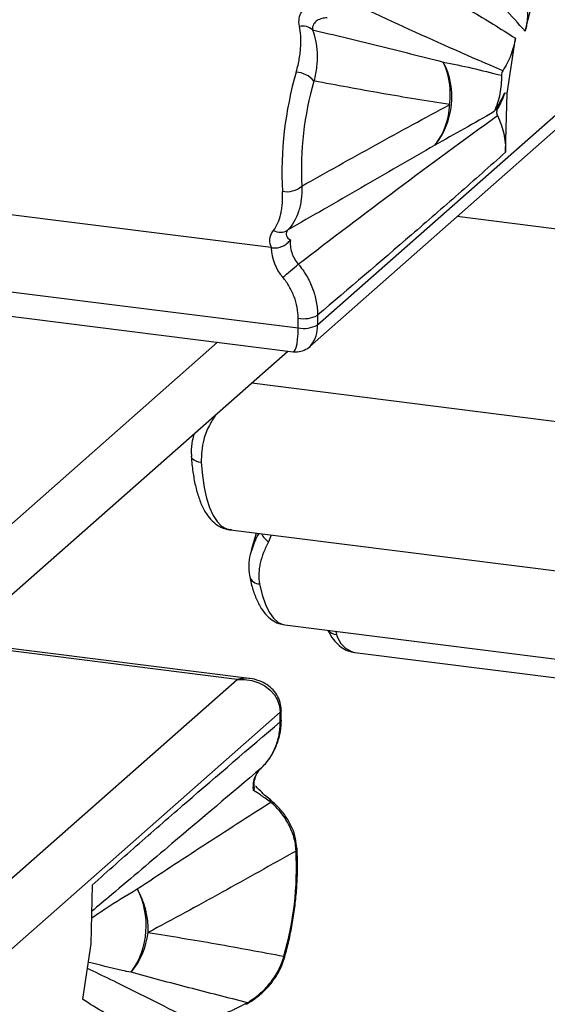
# Paper-space layout '_Dimétrica' of a CAD drawing. Header units: millimetres. Extents: x -787 to -323, y -1059 to 481.
# Tile 6 of 11: x -583 to -512, y 113 to 244. Entities that reach past the tile are written whole.
import ezdxf

# ---------------------------------------------------------------- set-up
doc = ezdxf.new("R2010")
doc.units = ezdxf.units.MM

psp = doc.layouts.new('_Dimétrica')

# ---------------------------------------------------------------- linework, layer by layer
at = {"color": 7, "linetype": 'Continuous', "lineweight": 25}
for p, q in [((-543.04, 203.62), (-473.74, 264.73)), ((-544.1, 200.73), (-475.11, 261.57)), ((-515.42, 242.7), (-513.44, 250.44)), ((-517.84, 234.41), (-516.73, 241.77)), ((-517.84, 234.41), (-518.18, 234.45)), ((-518.03, 226.6), (-517.84, 234.41)), ((-549.22, 213.9), (-631.81, 224.31)), ((-474.98, 211.8), (-524.47, 218.04)), ((-635.42, 214.54), (-545.62, 203.23)), ((-632.46, 210.91), (-546.29, 200.05)), ((-545.62, 203.23), (-545.62, 204.52)), ((-543.04, 204.91), (-543.04, 203.62)), ((-624.2, 141.47), (-556.33, 201.32)), ((-544.1, 200.73), (-543.92, 200.9)), ((-622.12, 133.87), (-546.98, 200.14)), ((-551.78, 195.9), (-471.09, 185.74)), ((-555.16, 176.49), (-554.47, 176.41)), ((-554.59, 176.36), (-465.06, 165.08)), ((-551.19, 175.94), (-551.85, 173.63)), ((-547.38, 163.72), (-457.58, 152.41)), ((-552.11, 156.6), (-590.82, 161.48)), ((-538.09, 160.05), (-448.29, 148.74)), ((-621.96, 96.3), (-553.73, 156.48)), ((-547.99, 152.11), (-617.29, 91)), ((-547.99, 150.82), (-547.99, 152.11)), ((-547.86, 151.05), (-547.86, 152.35)), ((-573, 129.12), (-573.19, 121.31)), ((-573.19, 121.31), (-574.3, 113.96))]:
    psp.add_line(p, q, dxfattribs=at)
at = {"color": 8, "linetype": 'Continuous', "lineweight": 25}
for p, q in [((-549.19, 175.68), (-549.54, 174.76)), ((-540.59, 162.86), (-540.53, 162.45)), ((-553.73, 156.48), (-591.14, 161.19))]:
    psp.add_line(p, q, dxfattribs=at)
at = {"color": 8, "linetype": 'Continuous', "lineweight": 25, "flags": 128}
for points in [[(-546.29, 200.05), (-546.14, 200.1), (-545.99, 200.3), (-545.86, 200.64), (-545.76, 201.13), (-545.68, 201.73), (-545.63, 202.44), (-545.62, 203.23)], [(-558.52, 185.33), (-558.87, 185.39), (-559.18, 185.49), (-559.44, 185.62), (-559.64, 185.77), (-559.76, 185.94), (-559.82, 186.12), (-559.82, 186.12)], [(-550.73, 169.18), (-550.38, 167.72), (-549.95, 166.46), (-549.45, 165.42), (-548.88, 164.61), (-548.26, 164.06), (-547.59, 163.76), (-547.38, 163.72)], [(-547.86, 152.35), (-547.89, 152.24), (-547.99, 152.11)], [(-545.77, 134.02), (-545.79, 133.84), (-545.89, 133.65)], [(-547.47, 119.32), (-547.46, 119.47), (-547.51, 119.66)]]:
    psp.add_lwpolyline(points, dxfattribs=at)
at = {"color": 7, "linetype": 'Continuous', "lineweight": 25, "flags": 128}
for points in [[(-558.52, 185.33), (-558.35, 183.6), (-558.11, 182.01), (-557.78, 180.58), (-557.38, 179.34), (-556.91, 178.29), (-556.38, 177.46), (-555.79, 176.86), (-555.16, 176.49)], [(-555.16, 176.49), (-555.52, 176.57), (-555.57, 176.59)], [(-553.73, 156.48), (-552.73, 156.47), (-551.77, 156.31), (-550.86, 156.02), (-550.04, 155.6), (-549.33, 155.06), (-548.76, 154.42), (-548.34, 153.7), (-548.08, 152.92), (-547.99, 152.11)], [(-547.86, 151.05), (-547.89, 150.94), (-547.99, 150.82)]]:
    psp.add_lwpolyline(points, dxfattribs=at)
at = {"color": 7, "linetype": 'Continuous', "lineweight": 25}
for centre, radius, start, end in [((-545.03, 241.39), 1.99, 48.2879, 102.2077), ((-535.33, 233.92), 10.16, 321.1506, 27.3902), ((-535.79, 234.28), 10.41, 352.5388, 24.4639), ((-499.93, 223.9), 47.84, 163.7886, 183.0058), ((-546.07, 233.94), 3.32, 39.7914, 86.5774), ((-502.98, 224.28), 42.21, 163.7886, 183.0058), ((-534.85, 233.29), 9.4, 322.2969, 357.7798), ((-518.42, 231.49), 1.23, 144.5938, 156.049), ((-547.13, 224.41), 3.07, 259.1378, 310.3851), ((-547.98, 217.7), 1.76, 238.8033, 303.3419), ((-542.65, 214.22), 6.58, 182.8176, 220.3822), ((-614.63, 291.3), 105.36, 309.4624, 310.9385), ((-544.88, 208.39), 3.94, 259.2261, 297.8883), ((-544.88, 207.1), 3.94, 259.2261, 297.8883), ((-588.05, 131.44), 42.21, 343.7886, 3.0058), ((-576.51, 123.74), 10.69, 324.4246, 27.0926), ((-576.23, 123.25), 10.67, 357.5766, 30.1365), ((-575.94, 124.11), 10.46, 320.9304, 352.766)]:
    psp.add_arc(centre, radius, start, end, dxfattribs=at)
at = {"color": 8, "linetype": 'Continuous', "lineweight": 25}
for centre, radius, start, end in [((-546.94, 203.38), 3.91, 320.5075, 3.4096), ((-547.93, 177.16), 2.89, 207.0397, 236.1002), ((-550.73, 170.57), 1.39, 198.4161, 269.7892), ((-540.36, 164.11), 1.67, 222.19, 264.2713), ((-537.18, 163.42), 3.49, 196.0236, 254.7356), ((-552.61, 152.45), 4.18, 83.4601, 105.4873), ((-549.73, 140.18), 0.481, 356.8918, 46.9068), ((-552.83, 113.72), 0.531, 300.4609, 332.9405)]:
    psp.add_arc(centre, radius, start, end, dxfattribs=at)
at = {"color": 7, "linetype": 'Continuous', "lineweight": 25}
for points, knots in [([(-515.42, 242.7), (-516.35, 243.71), (-517.28, 244.74), (-519.13, 246.81), (-520.05, 247.87), (-522.82, 251.04), (-524.65, 253.2), (-530.14, 259.7), (-533.79, 264.1), (-537.43, 268.53)], [0, 0, 0, 0, 0.125, 0.125, 0.25, 0.25, 0.5, 0.5, 1, 1, 1, 1]), ([(-540.39, 255.52), (-536.43, 253.33), (-532.47, 251.13), (-526.55, 247.72), (-524.58, 246.57), (-520.64, 244.22), (-518.68, 243.02), (-516.73, 241.77)], [0, 0, 0, 0, 0.5, 0.5, 0.75, 0.75, 1, 1, 1, 1]), ([(-518.41, 237.44), (-522.6, 239.21), (-526.74, 241.06), (-534.94, 244.79), (-539, 246.68), (-543.04, 248.59)], [0, 0, 0, 0, 0.5, 0.5, 1, 1, 1, 1]), ([(-515.24, 246.32), (-515.14, 245.72), (-515.11, 245.13), (-515.15, 244.22), (-515.18, 243.92), (-515.28, 243.31), (-515.34, 243), (-515.42, 242.7)], [0, 0, 0, 0, 0.5, 0.5, 0.75, 0.75, 1, 1, 1, 1]), ([(-545.45, 243.34), (-545.53, 243.72), (-545.52, 244.07), (-545.41, 244.72), (-545.29, 245.01), (-545.14, 245.27)], [0, 0, 0, 0, 0.5, 0.5, 1, 1, 1, 1]), ([(-541.76, 244.46), (-541.99, 244.46), (-542.23, 244.44), (-542.67, 244.32), (-542.89, 244.23), (-543.17, 244.04), (-543.26, 243.97), (-543.42, 243.8), (-543.49, 243.71), (-543.67, 243.4), (-543.74, 243.16), (-543.7, 242.88)], [0, 0, 0, 0, 0.25, 0.25, 0.5, 0.5, 0.625, 0.625, 0.75, 0.75, 1, 1, 1, 1]), ([(-545.87, 237.26), (-545.69, 237.87), (-545.55, 238.46), (-545.41, 239.31), (-545.37, 239.59), (-545.3, 240.13), (-545.28, 240.4), (-545.24, 241.16), (-545.24, 241.64), (-545.31, 242.53), (-545.36, 242.95), (-545.45, 243.34)], [0, 0, 0, 0, 0.25, 0.25, 0.375, 0.375, 0.5, 0.5, 0.75, 0.75, 1, 1, 1, 1]), ([(-543.7, 242.88), (-543.53, 242.43), (-543.39, 241.96), (-543.19, 240.94), (-543.12, 240.41), (-543.08, 239.54), (-543.08, 239.24), (-543.1, 238.63), (-543.12, 238.32), (-543.22, 237.38), (-543.34, 236.74), (-543.52, 236.07)], [0, 0, 0, 0, 0.25, 0.25, 0.5, 0.5, 0.625, 0.625, 0.75, 0.75, 1, 1, 1, 1]), ([(-543.7, 242.88), (-540.83, 242.19), (-537.94, 241.49), (-532.14, 240.07), (-529.23, 239.34), (-526.31, 238.59)], [0, 0, 0, 0, 0.5, 0.5, 1, 1, 1, 1]), ([(-516.73, 241.77), (-516.84, 240.99), (-517.05, 240.24), (-517.61, 238.79), (-517.97, 238.09), (-518.41, 237.44)], [0, 0, 0, 0, 0.5, 0.5, 1, 1, 1, 1]), ([(-518.41, 237.44), (-518.47, 237.35), (-518.52, 237.25), (-518.58, 237.04), (-518.59, 236.93), (-518.59, 236.82)], [0, 0, 0, 0, 0.5, 0.5, 1, 1, 1, 1]), ([(-525.46, 232.93), (-528.48, 233.38), (-531.49, 233.89), (-537.51, 234.95), (-540.51, 235.5), (-543.52, 236.07)], [0, 0, 0, 0, 0.5, 0.5, 1, 1, 1, 1]), ([(-518.59, 236.82), (-518.56, 235.99), (-518.63, 235.17), (-518.87, 233.95), (-518.97, 233.55), (-519.23, 232.75), (-519.37, 232.37), (-519.54, 231.99)], [0, 0, 0, 0, 0.5, 0.5, 0.75, 0.75, 1, 1, 1, 1]), ([(-518.18, 234.45), (-518.29, 234.09), (-518.42, 233.73), (-518.72, 233.05), (-518.9, 232.71), (-519.09, 232.39)], [0, 0, 0, 0, 0.5, 0.5, 1, 1, 1, 1]), ([(-545.14, 222.07), (-541.86, 223.92), (-538.58, 225.75), (-532.02, 229.38), (-528.74, 231.17), (-525.46, 232.93)], [0, 0, 0, 0, 0.5, 0.5, 1, 1, 1, 1]), ([(-519.09, 232.39), (-519.17, 232.26), (-519.22, 232.1), (-519.23, 231.78), (-519.19, 231.61), (-519.12, 231.46)], [0, 0, 0, 0, 0.5, 0.5, 1, 1, 1, 1]), ([(-545.59, 211.71), (-541.22, 215.05), (-536.84, 218.38), (-528.03, 224.98), (-523.59, 228.25), (-519.12, 231.46)], [0, 0, 0, 0, 0.5, 0.5, 1, 1, 1, 1]), ([(-519.12, 231.46), (-518.74, 230.69), (-518.46, 229.89), (-518.19, 228.67), (-518.12, 228.26), (-518.04, 227.43), (-518.02, 227.01), (-518.03, 226.6)], [0, 0, 0, 0, 0.5, 0.5, 0.75, 0.75, 1, 1, 1, 1]), ([(-527.42, 227.55), (-530.71, 225.63), (-533.99, 223.74), (-540.52, 219.97), (-543.77, 218.1), (-547.01, 216.23)], [0, 0, 0, 0, 0.5, 0.5, 1, 1, 1, 1]), ([(-518.03, 226.6), (-520.12, 224.73), (-522.2, 222.88), (-526.37, 219.22), (-528.45, 217.41), (-534.71, 212.01), (-538.87, 208.45), (-543.04, 204.91)], [0, 0, 0, 0, 0.25, 0.25, 0.5, 0.5, 1, 1, 1, 1]), ([(-548.89, 216.2), (-548.67, 216.49), (-548.48, 216.82), (-548.15, 217.54), (-548.02, 217.94), (-547.87, 218.6), (-547.83, 218.83), (-547.76, 219.3), (-547.73, 219.55), (-547.67, 220.3), (-547.67, 220.83), (-547.71, 221.39)], [0, 0, 0, 0, 0.25, 0.25, 0.5, 0.5, 0.625, 0.625, 0.75, 0.75, 1, 1, 1, 1]), ([(-545.14, 222.07), (-545.11, 221.44), (-545.14, 220.85), (-545.25, 220.01), (-545.3, 219.74), (-545.41, 219.2), (-545.48, 218.94), (-545.73, 218.2), (-545.93, 217.75), (-546.41, 216.93), (-546.69, 216.56), (-547.01, 216.23)], [0, 0, 0, 0, 0.25, 0.25, 0.375, 0.375, 0.5, 0.5, 0.75, 0.75, 1, 1, 1, 1]), ([(-549.13, 213.89), (-549.3, 214.2), (-549.4, 214.57), (-549.34, 215.37), (-549.2, 215.79), (-548.89, 216.2)], [0, 0, 0, 0, 0.5, 0.5, 1, 1, 1, 1]), ([(-547.01, 216.23), (-547.12, 216.1), (-547.18, 215.96), (-547.23, 215.7), (-547.21, 215.58), (-547.08, 215.24), (-546.89, 215.07), (-546.65, 214.95)], [0, 0, 0, 0, 0.25, 0.25, 0.5, 0.5, 1, 1, 1, 1]), ([(-549.13, 213.89), (-549.01, 213.87), (-548.88, 213.86), (-548.63, 213.86), (-548.5, 213.87), (-548.12, 213.93), (-547.87, 214.01), (-547.43, 214.21), (-547.23, 214.33), (-546.89, 214.62), (-546.76, 214.78), (-546.65, 214.95)], [0, 0, 0, 0, 0.125, 0.125, 0.25, 0.25, 0.5, 0.5, 0.75, 0.75, 1, 1, 1, 1]), ([(-546.65, 214.95), (-546.68, 214.67), (-546.68, 214.39), (-546.62, 213.83), (-546.56, 213.54), (-546.37, 212.98), (-546.25, 212.71), (-545.96, 212.19), (-545.79, 211.94), (-545.59, 211.71)], [0, 0, 0, 0, 0.25, 0.25, 0.5, 0.5, 0.75, 0.75, 1, 1, 1, 1]), ([(-545.59, 211.71), (-545.18, 211.22), (-544.46, 210.19), (-543.92, 209.07), (-543.48, 207.9), (-543.32, 207.31), (-543.15, 206.41), (-543.11, 206.11), (-543.05, 205.51), (-543.04, 205.21), (-543.04, 204.91)], [0, 0, 0, 0, 0.25, 0.5, 0.5, 0.75, 0.75, 0.875, 0.875, 1, 1, 1, 1]), ([(-545.62, 204.52), (-545.62, 205), (-545.66, 205.48), (-545.84, 206.44), (-545.97, 206.91), (-546.33, 207.85), (-546.76, 208.75), (-547.33, 209.57), (-547.66, 209.96)], [0, 0, 0, 0, 0.25, 0.25, 0.5, 0.5, 0.75, 1, 1, 1, 1]), ([(-546.28, 200.06), (-546.02, 200.05), (-545.44, 200.01), (-544.59, 200.34), (-544.05, 200.7), (-543.88, 200.95), (-543.87, 200.96)], [0, 0, 0, 0, 0.303423, 0.661072, 0.986154, 1, 1, 1, 1]), ([(-559.44, 189.15), (-559.53, 188.84), (-559.77, 188.03), (-559.88, 187), (-559.8, 186.31), (-559.78, 186.13)], [0, 0, 0, 0, 0.312206, 0.819233, 1, 1, 1, 1]), ([(-559.82, 186.13), (-559.79, 185.77), (-559.71, 184.74), (-559.48, 183.14), (-559.09, 181.39), (-558.55, 179.83), (-557.89, 178.54), (-557.1, 177.56), (-556.32, 176.93), (-555.78, 176.68), (-555.57, 176.59)], [0, 0, 0, 0, 0.076407, 0.223714, 0.372926, 0.525485, 0.682724, 0.812987, 0.928339, 1, 1, 1, 1]), ([(-555.57, 176.61), (-555.38, 176.54), (-555.01, 176.4), (-554.64, 176.38), (-554.47, 176.37)], [0, 0, 0, 0, 0.534644, 1, 1, 1, 1]), ([(-549.54, 174.76), (-549.8, 174.3), (-550.02, 173.83), (-550.4, 172.89), (-550.54, 172.42), (-550.71, 171.71), (-550.75, 171.47), (-550.81, 171), (-550.83, 170.76), (-550.85, 170.07), (-550.82, 169.62), (-550.73, 169.18)], [0, 0, 0, 0, 0.25, 0.25, 0.5, 0.5, 0.625, 0.625, 0.75, 0.75, 1, 1, 1, 1]), ([(-551.82, 173.62), (-551.88, 173.44), (-552.1, 172.8), (-552.18, 171.68), (-552.2, 170.68), (-552.05, 170.19), (-552.03, 170.14)], [0, 0, 0, 0, 0.152326, 0.564408, 0.950873, 1, 1, 1, 1]), ([(-552.05, 170.13), (-551.99, 169.83), (-551.79, 168.93), (-551.37, 167.57), (-550.74, 166.21), (-550, 165.15), (-549.16, 164.39), (-548.27, 163.89), (-547.65, 163.78), (-547.37, 163.74)], [0, 0, 0, 0, 0.092307, 0.274226, 0.460615, 0.622732, 0.764986, 0.895673, 1, 1, 1, 1]), ([(-541.65, 163), (-541.59, 162.87), (-541.32, 162.34), (-540.78, 161.56), (-539.95, 160.77), (-539.05, 160.24), (-538.4, 160.12), (-538.1, 160.06)], [0, 0, 0, 0, 0.082203, 0.354312, 0.592609, 0.81045, 1, 1, 1, 1]), ([(-547.86, 152.35), (-547.88, 152.61), (-547.91, 153.25), (-548.27, 154.2), (-548.91, 155.11), (-549.78, 155.83), (-550.83, 156.32), (-551.65, 156.58), (-552.11, 156.59), (-552.16, 156.59)], [0, 0, 0, 0, 0.115495, 0.281165, 0.44521, 0.611887, 0.78779, 0.978158, 1, 1, 1, 1]), ([(-573, 129.12), (-570.91, 131), (-568.83, 132.84), (-564.66, 136.5), (-562.58, 138.31), (-556.33, 143.72), (-552.16, 147.28), (-547.99, 150.82)], [0, 0, 0, 0, 0.25, 0.25, 0.5, 0.5, 1, 1, 1, 1]), ([(-550.55, 144.66), (-550.14, 145.04), (-549.42, 145.89), (-548.88, 146.88), (-548.44, 147.94), (-548.27, 148.49), (-548.1, 149.34), (-548.06, 149.63), (-548, 150.22), (-547.99, 150.51), (-547.99, 150.82)], [0, 0, 0, 0, 0.25, 0.5, 0.5, 0.75, 0.75, 0.875, 0.875, 1, 1, 1, 1]), ([(-550.34, 144.9), (-550.06, 145.19), (-549.41, 145.87), (-548.66, 147.18), (-548.12, 148.72), (-547.86, 150.03), (-547.89, 150.82), (-547.9, 151.05)], [0, 0, 0, 0, 0.181659, 0.420118, 0.661256, 0.900904, 1, 1, 1, 1]), ([(-551.54, 141.68), (-551.58, 141.96), (-551.58, 142.24), (-551.54, 142.79), (-551.48, 143.07), (-551.31, 143.58), (-551.2, 143.82), (-550.91, 144.27), (-550.74, 144.48), (-550.55, 144.66)], [0, 0, 0, 0, 0.25, 0.25, 0.5, 0.5, 0.75, 0.75, 1, 1, 1, 1]), ([(-551.46, 142.16), (-551.46, 142.22), (-551.49, 142.61), (-551.38, 143.31), (-551.05, 144.11), (-550.7, 144.5), (-550.53, 144.67)], [0, 0, 0, 0, 0.055377, 0.383572, 0.71761, 1, 1, 1, 1]), ([(-551.49, 142.16), (-551.48, 142.11), (-551.45, 141.96), (-551.5, 141.79), (-551.54, 141.68), (-551.54, 141.68)], [0, 0, 0, 0, 0.302803, 0.986674, 1, 1, 1, 1]), ([(-549.25, 140.15), (-549.54, 140.34), (-549.78, 140.51), (-550.23, 140.83), (-550.44, 140.98), (-550.98, 141.37), (-551.28, 141.55), (-551.54, 141.68)], [0, 0, 0, 0, 0.25, 0.25, 0.5, 0.5, 1, 1, 1, 1]), ([(-549.4, 140.53), (-549.63, 140.72), (-550.17, 141.16), (-550.78, 141.79), (-551.13, 142.16), (-551.29, 142.32)], [0, 0, 0, 0, 0.2869579, 0.6729797, 1, 1, 1, 1]), ([(-567, 128.61), (-564.07, 130.56), (-561.13, 132.5), (-555.21, 136.34), (-552.23, 138.25), (-549.25, 140.15)], [0, 0, 0, 0, 0.5, 0.5, 1, 1, 1, 1]), ([(-545.79, 134.01), (-545.83, 134.45), (-545.92, 135.4), (-546.41, 136.81), (-547.18, 138.2), (-548.18, 139.47), (-549.01, 140.18), (-549.42, 140.53)], [0, 0, 0, 0, 0.17096, 0.370353, 0.578725, 0.792263, 1, 1, 1, 1]), ([(-545.89, 133.65), (-545.92, 134.28), (-546.02, 134.89), (-546.27, 135.78), (-546.37, 136.07), (-546.6, 136.64), (-546.73, 136.93), (-547.17, 137.76), (-547.52, 138.28), (-548.31, 139.26), (-548.76, 139.72), (-549.25, 140.15)], [0, 0, 0, 0, 0.25, 0.25, 0.375, 0.375, 0.5, 0.5, 0.75, 0.75, 1, 1, 1, 1]), ([(-545.89, 133.65), (-549.17, 131.81), (-552.45, 129.97), (-559.01, 126.35), (-562.29, 124.55), (-565.57, 122.8)], [0, 0, 0, 0, 0.5, 0.5, 1, 1, 1, 1]), ([(-547.47, 119.32), (-547.37, 119.68), (-547.07, 120.71), (-546.65, 122.51), (-546.24, 124.73), (-545.94, 126.99), (-545.75, 129.25), (-545.68, 131.42), (-545.71, 133), (-545.76, 133.83), (-545.77, 134.02)], [0, 0, 0, 0, 0.078038, 0.226817, 0.375034, 0.522915, 0.67078, 0.818846, 0.960104, 1, 1, 1, 1]), ([(-565.57, 122.8), (-562.55, 122.34), (-559.54, 121.84), (-553.52, 120.78), (-550.52, 120.22), (-547.51, 119.66)], [0, 0, 0, 0, 0.5, 0.5, 1, 1, 1, 1]), ([(-552.57, 113.27), (-552.52, 113.29), (-551.93, 113.6), (-550.9, 114.33), (-549.61, 115.51), (-548.58, 116.85), (-547.86, 118.12), (-547.6, 118.99), (-547.49, 119.33)], [0, 0, 0, 0, 0.020633, 0.251368, 0.468602, 0.673397, 0.869944, 1, 1, 1, 1]), ([(-552.36, 113.48), (-551.78, 113.83), (-551.24, 114.22), (-550.24, 115.08), (-549.78, 115.55), (-549.15, 116.33), (-548.95, 116.61), (-548.57, 117.17), (-548.4, 117.46), (-547.94, 118.36), (-547.69, 118.99), (-547.51, 119.66)], [0, 0, 0, 0, 0.25, 0.25, 0.5, 0.5, 0.625, 0.625, 0.75, 0.75, 1, 1, 1, 1]), ([(-552.36, 113.48), (-554.96, 114.14), (-557.56, 114.8), (-562.71, 116.14), (-565.28, 116.82), (-567.82, 117.52)], [0, 0, 0, 0, 0.5, 0.5, 1, 1, 1, 1]), ([(-550.64, 100.21), (-554.6, 102.39), (-558.56, 104.6), (-564.48, 108), (-566.45, 109.15), (-570.39, 111.5), (-572.35, 112.7), (-574.3, 113.96)], [0, 0, 0, 0, 0.5, 0.5, 0.75, 0.75, 1, 1, 1, 1]), ([(-555.85, 112.1), (-555.64, 112.09), (-555.42, 112.12), (-554.96, 112.24), (-554.72, 112.32), (-554.31, 112.5), (-554.17, 112.57), (-553.87, 112.71), (-553.71, 112.8), (-553.2, 113.06), (-552.82, 113.26), (-552.36, 113.48)], [0, 0, 0, 0, 0.25, 0.25, 0.5, 0.5, 0.625, 0.625, 0.75, 0.75, 1, 1, 1, 1])]:
    psp.add_open_spline(points, degree=3, knots=knots, dxfattribs=at)
for points in [[(-526.31, 238.59), (-523.81, 238.1), (-521.21, 237.51), (-518.59, 236.82)], [(-519.42, 232.2), (-518.92, 232.91), (-518.51, 233.66), (-518.18, 234.45)], [(-519.54, 231.99), (-522.23, 230.43), (-524.87, 228.96), (-527.42, 227.55)], [(-519.09, 232.39), (-519.2, 232.33), (-519.31, 232.27), (-519.42, 232.2)], [(-549.22, 213.9), (-549.19, 213.9), (-549.16, 213.89), (-549.13, 213.89)]]:
    psp.add_open_spline(points, degree=3, dxfattribs=at)
at = {"color": 8, "linetype": 'Continuous', "lineweight": 25}
for points, knots in [([(-556.54, 191.71), (-556.85, 191.23), (-557.53, 190.17), (-558.39, 188.01), (-558.47, 186.35), (-558.52, 185.33)], [0, 0, 0, 0, 0.240896, 0.534258, 1, 1, 1, 1]), ([(-551.78, 173.61), (-551.55, 174.33), (-551.31, 175.1), (-550.82, 175.83), (-550.79, 175.88)], [0, 0, 0, 0, 0.929579, 1, 1, 1, 1]), ([(-550.55, 144.66), (-554.51, 141.31), (-561.17, 135.67), (-568.65, 129.33), (-572.19, 126.35), (-573.08, 125.6)], [0, 0, 0, 0, 0.522322, 0.879085, 1, 1, 1, 1]), ([(-573.1, 124.73), (-572.49, 125.15), (-570.5, 126.51), (-568.43, 127.75), (-567, 128.61)], [0, 0, 0, 0, 0.307239, 1, 1, 1, 1]), ([(-573.68, 118.08), (-572.65, 117.58), (-569.27, 115.95), (-562.42, 112.53), (-556.53, 109.54), (-553.04, 107.77)], [0, 0, 0, 0, 0.151901, 0.497538, 1, 1, 1, 1]), ([(-567.82, 117.52), (-568.22, 117.6), (-570.19, 118.01), (-572.06, 118.49), (-573.56, 118.88)], [0, 0, 0, 0, 0.2022649, 1, 1, 1, 1])]:
    psp.add_open_spline(points, degree=3, knots=knots, dxfattribs=at)

doc.saveas('drawing.dxf')
